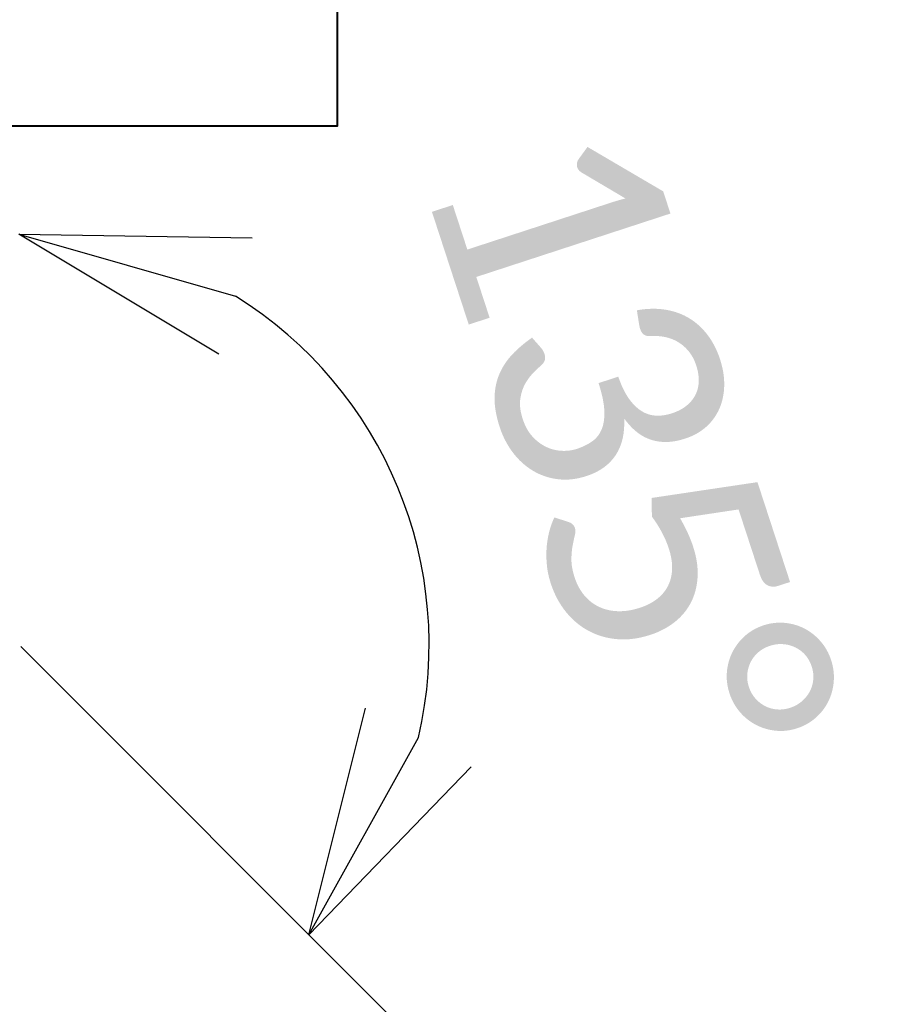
# Model space of a CAD drawing. Header units: metres. Extents: x -138 to 797, y -50 to 519.
# Tile 245 of 256: x 88.72 to 94.59, y 367.5 to 374.05. Entities that reach past the tile are written whole.
import ezdxf
from ezdxf.enums import TextEntityAlignment as Align

# ---------------------------------------------------------------- set-up
doc = ezdxf.new("R2010")
doc.units = ezdxf.units.M
doc.header["$MEASUREMENT"] = 0
for name, color, linetype, lineweight in [('B_ANNO_DIM', 7, 'Continuous', 18), ('B_ANNO_TEXT', 7, 'Continuous', 18), ('B_DETAIL', 7, 'Continuous', 18), ('B_DETAIL_OBJ', 7, 'Continuous', 40)]:
    doc.layers.add(name, color=color, linetype=linetype, lineweight=lineweight)
doc.styles.add('Annotative', font='calibri.ttf', dxfattribs={"height": 0.0625})
doc.styles.get("Standard").update_dxf_attribs({"font": 'calibri.ttf'})
doc.dimstyles.new('Annotative', dxfattribs={"dimscale": 0, "dimtxt": 0.0625, "dimasz": 0.0625, "dimexe": 0.03125, "dimexo": 0.03125, "dimgap": 0.03125, "dimtad": 1, "dimdec": 3, "dimzin": 3, "dimdsep": 46, "dimlunit": 4, "dimtxsty": 'Standard', "dimblk": 'OPEN30', "dimcen": 0.03125, "dimaunit": 1, "dimadec": 0, "dimazin": 3, "dimtfac": 0.75, "dimtdec": 3, "dimtofl": 0, "dimtmove": 0, "dimatfit": 3, "dimldrblk": 'OPEN30', "dimfxl": 1, "dimtfill": 1, "dimfrac": 1, "dimtolj": 1, "dimtzin": 0, "dimarcsym": 0})

# ---------------------------------------------------------------- blocks, each defined once
blk = doc.blocks.new('_Open30')
at = {"color": 0, "linetype": 'ByBlock', "lineweight": -2}
for p, q in [((-1, 0.2679), (0, 0)), ((0, 0), (-1, -0.2679)), ((0, 0), (-1, 0))]:
    blk.add_line(p, q, dxfattribs=at)
blk = doc.blocks.new('*D3093')
at = {"layer": 'B_ANNO_DIM', "color": 0, "lineweight": -2, "transparency": 16777216}
blk.add_arc((201.5441, 103.0563), 2.7299, 346.89276, 58.10724, dxfattribs=at)
at = {"layer": 'Defpoints', "color": 0, "transparency": 16777216}
for p in [(201.5441, 106.5058), (203.4745, 104.9866), (201.5572, 103.0432), (201.5441, 100.6626), (206.9456, 97.6549)]:
    blk.add_point(p, dxfattribs=at)
at = {"layer": 'B_ANNO_DIM', "color": 0, "lineweight": -2, "transparency": 16777216, "xscale": 1.5, "yscale": 1.5, "zscale": 1.5}
for p, rotation in [((201.5441, 105.7862), 164.0536208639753), ((203.4745, 101.126), 240.9463791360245)]:
    blk.add_blockref('_Open30', p, dxfattribs=dict(at, rotation=rotation))
at = {"layer": 'B_ANNO_DIM', "color": 0, "transparency": 16777216, "insert": (205.5825, 104.3754), "char_height": 1.5, "attachment_point": 5, "rotation": 288.08972, "bg_fill": 3, "box_fill_scale": 1.25, "bg_fill_color": 256, "bg_fill_true_color": 13158600, "bg_fill_transparency": 0}
blk.add_mtext('\\A1;135°', dxfattribs=at)
blk = doc.blocks.new('*U2946')
at = {"layer": 'B_DETAIL'}
blk.add_line((206.9456, 97.6549), (201.5572, 103.0432), dxfattribs=at)
at = {"layer": 'B_DETAIL_OBJ', "flags": 128}
blk.add_lwpolyline([(197.1863, 104.4988), (197.0085, 104.683), (197.0085, 105.7754), (197.7325, 106.5058), (203.6655, 106.5058), (203.6655, 114.3824)], dxfattribs=at)
at = {"layer": 'B_ANNO_TEXT', "style": 'Annotative'}
blk.add_attdef('DIM4', text='', height=1.5, dxfattribs=at).set_placement((77.0824, 152.5336), align=Align.MIDDLE_CENTER)
at = {"layer": 'B_ANNO_DIM'}
dim = blk.add_angular_dim_2l(base=(203.4745, 104.9866), line1=((201.5441, 106.5058), (201.5441, 100.6626)), line2=((206.9456, 97.6549), (201.5572, 103.0432)), dimstyle='Annotative', dxfattribs=at)
dim.commit()
dim.dimension.update_dxf_attribs({"geometry": '*D3093', "text_midpoint": (204.1391, 103.9039), "dimtype": 162})

msp = doc.modelspace()

# ---------------------------------------------------------------- block references
msp.add_blockref('*U2946', (-112.8286, 266.8387))

doc.saveas('drawing.dxf')
